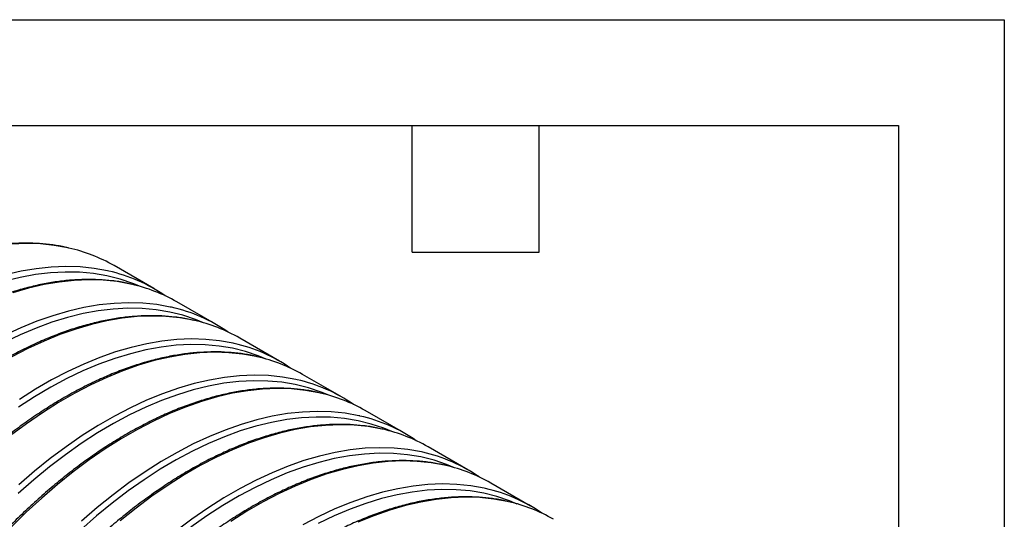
# Model space of a CAD drawing. Header units: millimetres. Extents: x 0 to 140, y 0 to 108.
# Tile 8 of 8: x 110 to 140, y 93 to 108. Entities that reach past the tile are written whole.
import ezdxf

# ---------------------------------------------------------------- set-up
doc = ezdxf.new("R2010")
doc.units = ezdxf.units.MM
doc.header["$LTSCALE"] = 0.5
doc.layers.add('TEXT', color=140, linetype='Continuous', lineweight=25)

msp = doc.modelspace()

# ---------------------------------------------------------------- linework, layer by layer
at = {"color": 7, "linetype": 'Continuous'}
for p, q in [((0.001, 107.951), (139.701, 107.951)), ((139.701, 107.951), (139.701, 0.001))]:
    msp.add_line(p, q, dxfattribs=at)
for p, q in [((114.164, 99.872), (112.97, 100.562)), ((116.05, 98.784), (114.855, 99.473)), ((117.935, 97.695), (116.741, 98.385)), ((119.821, 96.607), (118.626, 97.296)), ((121.706, 95.518), (120.512, 96.208)), ((123.592, 94.43), (122.398, 95.119)), ((125.477, 93.341), (124.283, 94.03))]:
    msp.add_line(p, q)
at = {"flags": 128}
for points in [[(111.614, 101.089), (111.577, 101.098), (111.172, 101.17), (110.755, 101.213), (110.327, 101.225), (109.888, 101.207)], [(112.809, 100.4), (112.772, 100.408), (112.367, 100.481), (111.949, 100.523), (111.521, 100.536), (111.082, 100.518), (110.633, 100.47), (110.177, 100.392), (109.713, 100.284)], [(113.765, 99.933), (113.528, 100.031), (113.149, 100.159), (112.755, 100.257), (112.349, 100.325), (111.93, 100.362), (111.5, 100.369), (111.059, 100.346), (110.61, 100.292), (110.152, 100.208), (109.687, 100.094)], [(113.5, 100.001), (113.463, 100.009), (113.058, 100.082), (112.641, 100.124), (112.212, 100.137), (111.773, 100.119), (111.325, 100.071), (110.868, 99.993), (110.404, 99.885), (109.934, 99.747)], [(114.694, 99.311), (114.657, 99.32), (114.252, 99.392), (113.835, 99.435), (113.406, 99.447), (112.967, 99.429), (112.519, 99.381), (112.062, 99.303), (111.598, 99.195), (111.128, 99.058), (110.653, 98.891), (110.174, 98.695), (109.692, 98.471)], [(115.65, 98.845), (115.414, 98.943), (115.034, 99.071), (114.641, 99.169), (114.234, 99.236), (113.815, 99.274), (113.385, 99.281), (112.945, 99.257), (112.495, 99.204), (112.038, 99.12), (111.573, 99.006), (111.102, 98.862), (110.626, 98.689), (110.147, 98.487), (109.665, 98.256)], [(115.385, 98.912), (115.349, 98.921), (114.944, 98.993), (114.526, 99.036), (114.098, 99.048), (113.659, 99.03), (113.21, 98.982), (112.754, 98.904), (112.29, 98.796), (111.82, 98.659), (111.345, 98.492), (110.866, 98.296), (110.384, 98.072), (109.9, 97.82)], [(117.536, 97.756), (117.299, 97.854), (116.92, 97.982), (116.527, 98.08), (116.12, 98.148), (115.701, 98.185), (115.271, 98.192), (114.83, 98.169), (114.381, 98.115), (113.923, 98.031), (113.458, 97.917), (112.987, 97.774), (112.512, 97.601), (112.033, 97.398), (111.551, 97.168), (111.067, 96.909), (110.584, 96.623), (110.101, 96.31)], [(116.58, 98.223), (116.543, 98.231), (116.138, 98.304), (115.721, 98.346), (115.292, 98.359), (114.853, 98.341), (114.405, 98.293), (113.948, 98.215), (113.484, 98.107), (113.014, 97.969), (112.539, 97.802), (112.06, 97.606), (111.578, 97.382), (111.094, 97.13), (110.61, 96.851), (110.127, 96.544)], [(117.271, 97.824), (117.234, 97.832), (116.829, 97.905), (116.412, 97.947), (115.983, 97.959), (115.544, 97.942), (115.096, 97.894), (114.639, 97.816), (114.175, 97.708), (113.705, 97.57), (113.23, 97.403), (112.751, 97.207), (112.269, 96.983), (111.786, 96.731), (111.302, 96.452), (110.818, 96.145), (110.336, 95.813), (109.857, 95.456)], [(119.421, 96.668), (119.185, 96.766), (118.805, 96.894), (118.412, 96.991), (118.005, 97.059), (117.587, 97.097), (117.156, 97.104), (116.716, 97.08), (116.266, 97.027), (115.809, 96.943), (115.344, 96.829), (114.873, 96.685), (114.397, 96.512), (113.918, 96.31), (113.436, 96.079), (112.953, 95.821), (112.469, 95.535), (111.986, 95.222), (111.506, 94.883), (111.028, 94.519), (110.555, 94.131), (110.087, 93.72)], [(118.465, 97.134), (118.428, 97.143), (118.024, 97.215), (117.606, 97.258), (117.178, 97.27), (116.739, 97.252), (116.29, 97.204), (115.833, 97.126), (115.37, 97.018), (114.9, 96.881), (114.424, 96.714), (113.945, 96.518), (113.464, 96.294), (112.98, 96.042), (112.496, 95.762), (112.012, 95.456), (111.531, 95.124), (111.051, 94.767), (110.576, 94.385), (110.106, 93.98)], [(119.157, 96.735), (119.12, 96.744), (118.715, 96.816), (118.298, 96.859), (117.869, 96.871), (117.43, 96.853), (116.981, 96.805), (116.525, 96.727), (116.061, 96.619), (115.591, 96.481), (115.116, 96.315), (114.637, 96.119), (114.155, 95.895), (113.671, 95.642), (113.187, 95.363), (112.704, 95.057), (112.222, 94.725), (111.743, 94.367), (111.268, 93.986), (110.798, 93.581), (110.334, 93.153), (109.877, 92.704)], [(120.351, 96.046), (120.314, 96.054), (119.909, 96.127), (119.492, 96.169), (119.063, 96.182), (118.624, 96.164), (118.176, 96.116), (117.719, 96.038), (117.255, 95.93), (116.785, 95.792), (116.31, 95.625), (115.831, 95.429), (115.349, 95.205), (114.866, 94.953), (114.381, 94.674), (113.898, 94.367), (113.416, 94.035), (112.937, 93.678), (112.462, 93.296), (111.992, 92.891)], [(121.307, 95.579), (121.07, 95.677), (120.691, 95.805), (120.298, 95.903), (119.891, 95.971), (119.472, 96.008), (119.042, 96.015), (118.602, 95.992), (118.152, 95.938), (117.694, 95.854), (117.229, 95.74), (116.759, 95.597), (116.283, 95.423), (115.804, 95.221), (115.322, 94.991), (114.838, 94.732), (114.355, 94.446), (113.872, 94.133), (113.391, 93.795), (112.914, 93.431), (112.44, 93.043), (111.972, 92.631)], [(121.042, 95.647), (121.005, 95.655), (120.6, 95.728), (120.183, 95.77), (119.754, 95.782), (119.315, 95.765), (118.867, 95.717), (118.41, 95.638), (117.946, 95.531), (117.476, 95.393), (117.001, 95.226), (116.522, 95.03), (116.04, 94.806), (115.557, 94.554), (115.073, 94.275), (114.589, 93.968), (114.107, 93.636), (113.628, 93.279), (113.153, 92.897)], [(122.236, 94.957), (122.2, 94.966), (121.795, 95.038), (121.377, 95.081), (120.949, 95.093), (120.51, 95.075), (120.061, 95.027), (119.605, 94.949), (119.141, 94.841), (118.671, 94.704), (118.196, 94.537), (117.717, 94.341), (117.235, 94.117), (116.751, 93.865), (116.267, 93.585), (115.784, 93.279), (115.302, 92.947), (114.823, 92.589)], [(123.192, 94.491), (122.956, 94.589), (122.577, 94.717), (122.183, 94.814), (121.777, 94.882), (121.358, 94.92), (120.928, 94.927), (120.487, 94.903), (120.038, 94.85), (119.58, 94.766), (119.115, 94.652), (118.644, 94.508), (118.169, 94.335), (117.689, 94.133), (117.207, 93.902), (116.724, 93.644), (116.24, 93.358), (115.758, 93.045), (115.277, 92.706)], [(122.928, 94.558), (122.891, 94.566), (122.486, 94.639), (122.069, 94.682), (121.64, 94.694), (121.201, 94.676), (120.753, 94.628), (120.296, 94.55), (119.832, 94.442), (119.362, 94.304), (118.887, 94.138), (118.408, 93.942), (117.926, 93.718), (117.442, 93.465), (116.958, 93.186), (116.475, 92.88)], [(124.122, 93.869), (124.085, 93.877), (123.68, 93.95), (123.263, 93.992), (122.834, 94.004), (122.395, 93.987), (121.947, 93.939), (121.49, 93.861), (121.026, 93.753), (120.556, 93.615), (120.081, 93.448), (119.602, 93.252), (119.12, 93.028), (118.637, 92.776)], [(125.078, 93.402), (124.841, 93.5), (124.462, 93.628), (124.069, 93.726), (123.662, 93.794), (123.243, 93.831), (122.813, 93.838), (122.373, 93.815), (121.923, 93.761), (121.465, 93.677), (121.001, 93.563), (120.53, 93.42), (120.054, 93.246), (119.575, 93.044), (119.093, 92.814)], [(124.813, 93.47), (124.776, 93.478), (124.372, 93.551), (123.954, 93.593), (123.526, 93.605), (123.087, 93.588), (122.638, 93.54), (122.182, 93.461), (121.718, 93.353), (121.248, 93.216), (120.772, 93.049), (120.293, 92.853)]]:
    msp.add_lwpolyline(points, dxfattribs=at)
for centre, radius, start, end in [((110.551, 96.356), 4.852, 60.103, 77.3463), ((111.755, 95.695), 4.821, 55.2803, 77.381), ((112.437, 95.267), 4.852, 60.103, 77.3463), ((113.641, 94.607), 4.821, 55.2803, 77.381), ((114.323, 94.179), 4.852, 60.103, 77.3463), ((115.526, 93.518), 4.821, 55.2803, 77.381), ((116.208, 93.09), 4.852, 60.103, 77.3463), ((117.412, 92.43), 4.821, 55.2803, 77.381), ((118.094, 92.002), 4.852, 60.103, 77.3463), ((119.298, 91.341), 4.821, 55.2803, 77.381), ((119.979, 90.913), 4.852, 60.103, 77.3463), ((121.183, 90.253), 4.821, 55.2803, 77.381), ((121.865, 89.824), 4.852, 60.103, 77.3463), ((123.069, 89.164), 4.821, 55.2803, 77.381), ((123.75, 88.736), 4.852, 60.103, 77.3463)]:
    msp.add_arc(centre, radius, start, end)
for points, knots in [([(111.588, 101.096), (111.532, 101.109), (111.351, 101.153), (111.031, 101.199), (110.63, 101.234), (110.219, 101.24), (109.799, 101.22), (109.37, 101.172), (108.934, 101.097), (108.492, 100.995), (108.044, 100.867), (107.592, 100.712), (107.136, 100.531), (106.678, 100.324), (106.218, 100.092), (105.758, 99.835), (105.298, 99.554), (104.839, 99.249), (104.383, 98.921), (103.93, 98.572), (103.481, 98.2), (103.037, 97.808), (102.599, 97.396), (102.168, 96.965), (101.745, 96.516), (101.33, 96.05), (100.925, 95.568), (100.531, 95.071), (100.147, 94.559), (99.776, 94.034), (99.417, 93.498), (99.072, 92.95), (98.741, 92.393), (98.425, 91.827), (98.124, 91.254), (97.84, 90.675), (97.573, 90.09), (97.323, 89.502), (97.09, 88.912), (96.876, 88.32), (96.681, 87.728), (96.505, 87.137), (96.349, 86.548), (96.213, 85.963), (96.097, 85.383), (96.001, 84.809), (95.926, 84.242), (95.872, 83.684), (95.839, 83.135), (95.827, 82.597), (95.836, 82.07), (95.867, 81.557), (95.918, 81.057), (95.991, 80.573), (96.084, 80.104), (96.198, 79.653), (96.333, 79.22), (96.488, 78.805), (96.662, 78.411), (96.857, 78.038), (97.07, 77.685), (97.303, 77.357), (97.489, 77.122), (97.602, 77.004), (97.626, 76.979)], [0, 0, 0, 0, 0.007273, 0.023634, 0.040014, 0.056414, 0.072832, 0.089268, 0.10572, 0.122184, 0.138658, 0.15514, 0.171627, 0.188118, 0.204611, 0.221105, 0.237599, 0.254092, 0.270584, 0.287074, 0.303562, 0.320049, 0.336534, 0.353017, 0.369499, 0.38598, 0.402459, 0.418937, 0.435414, 0.45189, 0.468365, 0.484841, 0.501316, 0.517791, 0.534266, 0.550741, 0.567217, 0.583694, 0.600171, 0.61665, 0.63313, 0.649611, 0.666093, 0.682578, 0.699064, 0.715553, 0.732043, 0.748535, 0.76503, 0.781526, 0.798024, 0.814523, 0.831023, 0.847522, 0.864019, 0.880513, 0.897001, 0.913481, 0.929952, 0.946409, 0.96285, 0.979274, 0.995678, 1, 1, 1, 1]), ([(113.474, 100.007), (113.418, 100.021), (113.236, 100.065), (112.916, 100.111), (112.516, 100.146), (112.105, 100.152), (111.684, 100.131), (111.256, 100.084), (110.82, 100.009), (110.378, 99.907), (109.93, 99.778), (109.478, 99.623), (109.022, 99.442), (108.564, 99.235), (108.104, 99.003), (107.643, 98.746), (107.183, 98.465), (106.725, 98.16), (106.268, 97.833), (105.815, 97.483), (105.366, 97.112), (104.922, 96.72), (104.484, 96.308), (104.053, 95.877), (103.63, 95.428), (103.216, 94.962), (102.811, 94.48), (102.416, 93.982), (102.033, 93.47), (101.661, 92.946), (101.303, 92.409), (100.957, 91.862), (100.627, 91.304), (100.31, 90.739), (100.01, 90.165), (99.726, 89.586), (99.458, 89.002), (99.208, 88.414), (98.976, 87.823), (98.762, 87.231), (98.567, 86.639), (98.391, 86.048), (98.235, 85.46), (98.098, 84.875), (97.982, 84.295), (97.887, 83.721), (97.812, 83.154), (97.758, 82.595), (97.725, 82.046), (97.713, 81.508), (97.722, 80.982), (97.752, 80.468), (97.804, 79.969), (97.876, 79.484), (97.97, 79.016), (98.084, 78.564), (98.218, 78.131), (98.373, 77.717), (98.548, 77.322), (98.742, 76.949), (98.955, 76.597), (99.189, 76.269), (99.374, 76.033), (99.488, 75.915), (99.511, 75.89)], [0, 0, 0, 0, 0.007273, 0.023634, 0.040014, 0.056414, 0.072832, 0.089268, 0.10572, 0.122184, 0.138658, 0.15514, 0.171627, 0.188118, 0.204611, 0.221105, 0.237599, 0.254092, 0.270584, 0.287074, 0.303562, 0.320049, 0.336534, 0.353017, 0.369499, 0.38598, 0.402459, 0.418937, 0.435414, 0.45189, 0.468365, 0.484841, 0.501316, 0.517791, 0.534266, 0.550741, 0.567217, 0.583694, 0.600171, 0.61665, 0.63313, 0.649611, 0.666093, 0.682578, 0.699064, 0.715553, 0.732043, 0.748535, 0.76503, 0.781526, 0.798024, 0.814523, 0.831023, 0.847522, 0.864019, 0.880513, 0.897001, 0.913481, 0.929952, 0.946409, 0.96285, 0.979274, 0.995678, 1, 1, 1, 1]), ([(115.359, 98.919), (115.303, 98.932), (115.122, 98.976), (114.802, 99.022), (114.401, 99.057), (113.99, 99.063), (113.57, 99.043), (113.141, 98.995), (112.705, 98.92), (112.263, 98.818), (111.815, 98.69), (111.363, 98.535), (110.908, 98.354), (110.449, 98.147), (109.989, 97.915), (109.529, 97.658), (109.069, 97.377), (108.61, 97.072), (108.154, 96.744), (107.701, 96.394), (107.252, 96.023), (106.808, 95.631), (106.37, 95.219), (105.939, 94.788), (105.516, 94.339), (105.101, 93.873), (104.696, 93.391), (104.302, 92.894), (103.918, 92.382), (103.547, 91.857), (103.188, 91.321), (102.843, 90.773), (102.512, 90.216), (102.196, 89.65), (101.896, 89.077), (101.611, 88.498), (101.344, 87.913), (101.094, 87.325), (100.861, 86.735), (100.648, 86.143), (100.452, 85.551), (100.277, 84.96), (100.12, 84.371), (99.984, 83.786), (99.868, 83.206), (99.772, 82.632), (99.697, 82.065), (99.643, 81.507), (99.61, 80.958), (99.598, 80.42), (99.607, 79.893), (99.638, 79.38), (99.689, 78.88), (99.762, 78.396), (99.855, 77.927), (99.969, 77.476), (100.104, 77.042), (100.259, 76.628), (100.434, 76.234), (100.628, 75.86), (100.841, 75.508), (101.074, 75.18), (101.26, 74.945), (101.373, 74.827), (101.397, 74.802)], [0, 0, 0, 0, 0.007273, 0.023634, 0.040014, 0.056414, 0.072832, 0.089268, 0.10572, 0.122184, 0.138658, 0.15514, 0.171627, 0.188118, 0.204611, 0.221105, 0.237599, 0.254092, 0.270584, 0.287074, 0.303562, 0.320049, 0.336534, 0.353017, 0.369499, 0.38598, 0.402459, 0.418937, 0.435414, 0.45189, 0.468365, 0.484841, 0.501316, 0.517791, 0.534266, 0.550741, 0.567217, 0.583694, 0.600171, 0.61665, 0.63313, 0.649611, 0.666093, 0.682578, 0.699064, 0.715553, 0.732043, 0.748535, 0.76503, 0.781526, 0.798024, 0.814523, 0.831023, 0.847522, 0.864019, 0.880513, 0.897001, 0.913481, 0.929952, 0.946409, 0.96285, 0.979274, 0.995678, 1, 1, 1, 1]), ([(117.245, 97.83), (117.189, 97.844), (117.007, 97.888), (116.688, 97.934), (116.287, 97.969), (115.876, 97.975), (115.456, 97.954), (115.027, 97.906), (114.591, 97.832), (114.149, 97.73), (113.701, 97.601), (113.249, 97.446), (112.793, 97.265), (112.335, 97.058), (111.875, 96.826), (111.415, 96.569), (110.955, 96.288), (110.496, 95.983), (110.039, 95.656), (109.586, 95.306), (109.137, 94.935), (108.693, 94.543), (108.255, 94.131), (107.824, 93.7), (107.401, 93.251), (106.987, 92.785), (106.582, 92.302), (106.187, 91.805), (105.804, 91.293), (105.432, 90.769), (105.074, 90.232), (104.729, 89.685), (104.398, 89.127), (104.082, 88.562), (103.781, 87.988), (103.497, 87.409), (103.229, 86.825), (102.979, 86.237), (102.747, 85.646), (102.533, 85.054), (102.338, 84.462), (102.162, 83.871), (102.006, 83.283), (101.869, 82.698), (101.753, 82.118), (101.658, 81.544), (101.583, 80.977), (101.529, 80.418), (101.496, 79.869), (101.484, 79.331), (101.493, 78.805), (101.523, 78.291), (101.575, 77.792), (101.647, 77.307), (101.741, 76.839), (101.855, 76.387), (101.99, 75.954), (102.144, 75.54), (102.319, 75.145), (102.514, 74.772), (102.727, 74.42), (102.96, 74.092), (103.145, 73.856), (103.259, 73.738), (103.282, 73.713)], [0, 0, 0, 0, 0.0072728, 0.0236344, 0.0400144, 0.0564139, 0.0728323, 0.0892683, 0.1057196, 0.1221836, 0.1386578, 0.1551397, 0.1716271, 0.1881181, 0.2046113, 0.2211053, 0.2375991, 0.2540921, 0.2705838, 0.2870739, 0.3035624, 0.3200491, 0.3365341, 0.3530174, 0.3694992, 0.3859796, 0.4024586, 0.4189366, 0.4354136, 0.4518898, 0.4683655, 0.4848408, 0.5013158, 0.5177908, 0.534266, 0.5507414, 0.5672173, 0.5836939, 0.6001714, 0.6166499, 0.6331296, 0.6496108, 0.6660935, 0.6825779, 0.6990643, 0.7155526, 0.732043, 0.7485354, 0.7650299, 0.7815262, 0.7980242, 0.8145233, 0.831023, 0.847522, 0.8640191, 0.8805127, 0.8970009, 0.9134815, 0.9299517, 0.9464089, 0.9628504, 0.9792739, 0.9956777, 1, 1, 1, 1]), ([(119.131, 96.742), (119.075, 96.755), (118.893, 96.799), (118.573, 96.845), (118.173, 96.88), (117.761, 96.886), (117.341, 96.866), (116.913, 96.818), (116.477, 96.743), (116.034, 96.641), (115.587, 96.513), (115.134, 96.358), (114.679, 96.176), (114.22, 95.97), (113.761, 95.737), (113.3, 95.481), (112.84, 95.2), (112.381, 94.895), (111.925, 94.567), (111.472, 94.217), (111.023, 93.846), (110.579, 93.454), (110.141, 93.042), (109.71, 92.611), (109.287, 92.162), (108.872, 91.696), (108.467, 91.214), (108.073, 90.716), (107.689, 90.205), (107.318, 89.68), (106.959, 89.144), (106.614, 88.596), (106.283, 88.039), (105.967, 87.473), (105.667, 86.9), (105.382, 86.321), (105.115, 85.736), (104.865, 85.148), (104.633, 84.558), (104.419, 83.966), (104.224, 83.374), (104.048, 82.783), (103.891, 82.194), (103.755, 81.609), (103.639, 81.029), (103.543, 80.455), (103.468, 79.888), (103.414, 79.33), (103.381, 78.781), (103.369, 78.243), (103.379, 77.716), (103.409, 77.203), (103.46, 76.703), (103.533, 76.219), (103.626, 75.75), (103.74, 75.299), (103.875, 74.865), (104.03, 74.451), (104.205, 74.057), (104.399, 73.683), (104.612, 73.331), (104.845, 73.003), (105.031, 72.768), (105.144, 72.65), (105.168, 72.625)], [0, 0, 0, 0, 0.007273, 0.023634, 0.040014, 0.056414, 0.072832, 0.089268, 0.10572, 0.122184, 0.138658, 0.15514, 0.171627, 0.188118, 0.204611, 0.221105, 0.237599, 0.254092, 0.270584, 0.287074, 0.303562, 0.320049, 0.336534, 0.353017, 0.369499, 0.38598, 0.402459, 0.418937, 0.435414, 0.45189, 0.468365, 0.484841, 0.501316, 0.517791, 0.534266, 0.550741, 0.567217, 0.583694, 0.600171, 0.61665, 0.63313, 0.649611, 0.666093, 0.682578, 0.699064, 0.715553, 0.732043, 0.748535, 0.76503, 0.781526, 0.798024, 0.814523, 0.831023, 0.847522, 0.864019, 0.880513, 0.897001, 0.913481, 0.929952, 0.946409, 0.96285, 0.979274, 0.995678, 1, 1, 1, 1]), ([(121.016, 95.653), (120.96, 95.667), (120.779, 95.711), (120.459, 95.756), (120.058, 95.791), (119.647, 95.798), (119.227, 95.777), (118.798, 95.729), (118.362, 95.655), (117.92, 95.553), (117.472, 95.424), (117.02, 95.269), (116.564, 95.088), (116.106, 94.881), (115.646, 94.649), (115.186, 94.392), (114.726, 94.111), (114.267, 93.806), (113.811, 93.479), (113.357, 93.129), (112.908, 92.758), (112.465, 92.366), (112.027, 91.954), (111.596, 91.523), (111.172, 91.074), (110.758, 90.608), (110.353, 90.125), (109.958, 89.628), (109.575, 89.116), (109.204, 88.592), (108.845, 88.055), (108.5, 87.507), (108.169, 86.95), (107.853, 86.384), (107.552, 85.811), (107.268, 85.232), (107.001, 84.648), (106.75, 84.06), (106.518, 83.469), (106.304, 82.877), (106.109, 82.285), (105.933, 81.694), (105.777, 81.106), (105.641, 80.521), (105.525, 79.941), (105.429, 79.367), (105.354, 78.8), (105.3, 78.241), (105.267, 77.692), (105.255, 77.154), (105.264, 76.628), (105.294, 76.114), (105.346, 75.615), (105.418, 75.13), (105.512, 74.662), (105.626, 74.21), (105.761, 73.777), (105.916, 73.363), (106.09, 72.968), (106.285, 72.595), (106.498, 72.243), (106.731, 71.915), (106.916, 71.679), (107.03, 71.561), (107.054, 71.536)], [0, 0, 0, 0, 0.007273, 0.023634, 0.040014, 0.056414, 0.072832, 0.089268, 0.10572, 0.122184, 0.138658, 0.15514, 0.171627, 0.188118, 0.204611, 0.221105, 0.237599, 0.254092, 0.270584, 0.287074, 0.303562, 0.320049, 0.336534, 0.353017, 0.369499, 0.38598, 0.402459, 0.418937, 0.435414, 0.45189, 0.468365, 0.484841, 0.501316, 0.517791, 0.534266, 0.550741, 0.567217, 0.583694, 0.600171, 0.61665, 0.63313, 0.649611, 0.666093, 0.682578, 0.699064, 0.715553, 0.732043, 0.748535, 0.76503, 0.781526, 0.798024, 0.814523, 0.831023, 0.847522, 0.864019, 0.880513, 0.897001, 0.913481, 0.929952, 0.946409, 0.96285, 0.979274, 0.995678, 1, 1, 1, 1]), ([(122.902, 94.565), (122.846, 94.578), (122.664, 94.622), (122.344, 94.668), (121.944, 94.703), (121.532, 94.709), (121.112, 94.689), (120.684, 94.641), (120.248, 94.566), (119.805, 94.464), (119.358, 94.336), (118.906, 94.181), (118.45, 93.999), (117.992, 93.793), (117.532, 93.56), (117.071, 93.304), (116.611, 93.022), (116.153, 92.718), (115.696, 92.39), (115.243, 92.04), (114.794, 91.669), (114.35, 91.277), (113.912, 90.865), (113.481, 90.434), (113.058, 89.985), (112.644, 89.519), (112.239, 89.037), (111.844, 88.539), (111.461, 88.028), (111.089, 87.503), (110.73, 86.966), (110.385, 86.419), (110.054, 85.862), (109.738, 85.296), (109.438, 84.723), (109.154, 84.143), (108.886, 83.559), (108.636, 82.971), (108.404, 82.38), (108.19, 81.789), (107.995, 81.197), (107.819, 80.606), (107.663, 80.017), (107.526, 79.432), (107.41, 78.852), (107.314, 78.278), (107.24, 77.711), (107.186, 77.153), (107.152, 76.604), (107.141, 76.066), (107.15, 75.539), (107.18, 75.026), (107.232, 74.526), (107.304, 74.041), (107.397, 73.573), (107.512, 73.122), (107.646, 72.688), (107.801, 72.274), (107.976, 71.88), (108.17, 71.506), (108.383, 71.154), (108.616, 70.826), (108.802, 70.591), (108.916, 70.472), (108.939, 70.448)], [0, 0, 0, 0, 0.007273, 0.023634, 0.040014, 0.056414, 0.072832, 0.089268, 0.10572, 0.122184, 0.138658, 0.15514, 0.171627, 0.188118, 0.204611, 0.221105, 0.237599, 0.254092, 0.270584, 0.287074, 0.303562, 0.320049, 0.336534, 0.353017, 0.369499, 0.38598, 0.402459, 0.418937, 0.435414, 0.45189, 0.468365, 0.484841, 0.501316, 0.517791, 0.534266, 0.550741, 0.567217, 0.583694, 0.600171, 0.61665, 0.63313, 0.649611, 0.666093, 0.682578, 0.699064, 0.715553, 0.732043, 0.748535, 0.76503, 0.781526, 0.798024, 0.814523, 0.831023, 0.847522, 0.864019, 0.880513, 0.897001, 0.913481, 0.929952, 0.946409, 0.96285, 0.979274, 0.995678, 1, 1, 1, 1]), ([(124.787, 93.476), (124.731, 93.49), (124.55, 93.534), (124.23, 93.579), (123.829, 93.614), (123.418, 93.621), (122.998, 93.6), (122.569, 93.552), (122.133, 93.478), (121.691, 93.376), (121.243, 93.247), (120.791, 93.092), (120.335, 92.911), (119.877, 92.704), (119.417, 92.472), (118.957, 92.215), (118.497, 91.934), (118.038, 91.629), (117.582, 91.302), (117.129, 90.952), (116.68, 90.581), (116.236, 90.189), (115.798, 89.777), (115.367, 89.346), (114.944, 88.897), (114.529, 88.431), (114.124, 87.948), (113.73, 87.451), (113.346, 86.939), (112.975, 86.415), (112.616, 85.878), (112.271, 85.33), (111.94, 84.773), (111.624, 84.207), (111.323, 83.634), (111.039, 83.055), (110.772, 82.471), (110.522, 81.883), (110.289, 81.292), (110.075, 80.7), (109.88, 80.108), (109.704, 79.517), (109.548, 78.929), (109.412, 78.344), (109.296, 77.764), (109.2, 77.19), (109.125, 76.623), (109.071, 76.064), (109.038, 75.515), (109.026, 74.977), (109.035, 74.451), (109.066, 73.937), (109.117, 73.437), (109.19, 72.953), (109.283, 72.485), (109.397, 72.033), (109.532, 71.6), (109.687, 71.186), (109.861, 70.791), (110.056, 70.418), (110.269, 70.066), (110.502, 69.738), (110.688, 69.502), (110.801, 69.384), (110.825, 69.359)], [0, 0, 0, 0, 0.007273, 0.023634, 0.040014, 0.056414, 0.072832, 0.089268, 0.10572, 0.122184, 0.138658, 0.15514, 0.171627, 0.188118, 0.204611, 0.221105, 0.237599, 0.254092, 0.270584, 0.287074, 0.303562, 0.320049, 0.336534, 0.353017, 0.369499, 0.38598, 0.402459, 0.418937, 0.435414, 0.45189, 0.468365, 0.484841, 0.501316, 0.517791, 0.534266, 0.550741, 0.567217, 0.583694, 0.600171, 0.61665, 0.63313, 0.649611, 0.666093, 0.682578, 0.699064, 0.715553, 0.732043, 0.748535, 0.76503, 0.781526, 0.798024, 0.814523, 0.831023, 0.847522, 0.864019, 0.880513, 0.897001, 0.913481, 0.929952, 0.946409, 0.96285, 0.979274, 0.995678, 1, 1, 1, 1])]:
    msp.add_open_spline(points, degree=3, knots=knots)
at = {"layer": 'TEXT'}
for p, q in [((3.175, 104.775), (136.525, 104.775)), ((121.92, 100.965), (121.92, 104.775)), ((125.73, 100.965), (125.73, 104.775)), ((136.525, 104.775), (136.525, 3.175)), ((121.92, 100.965), (125.73, 100.965))]:
    msp.add_line(p, q, dxfattribs=at)

doc.saveas('drawing.dxf')
